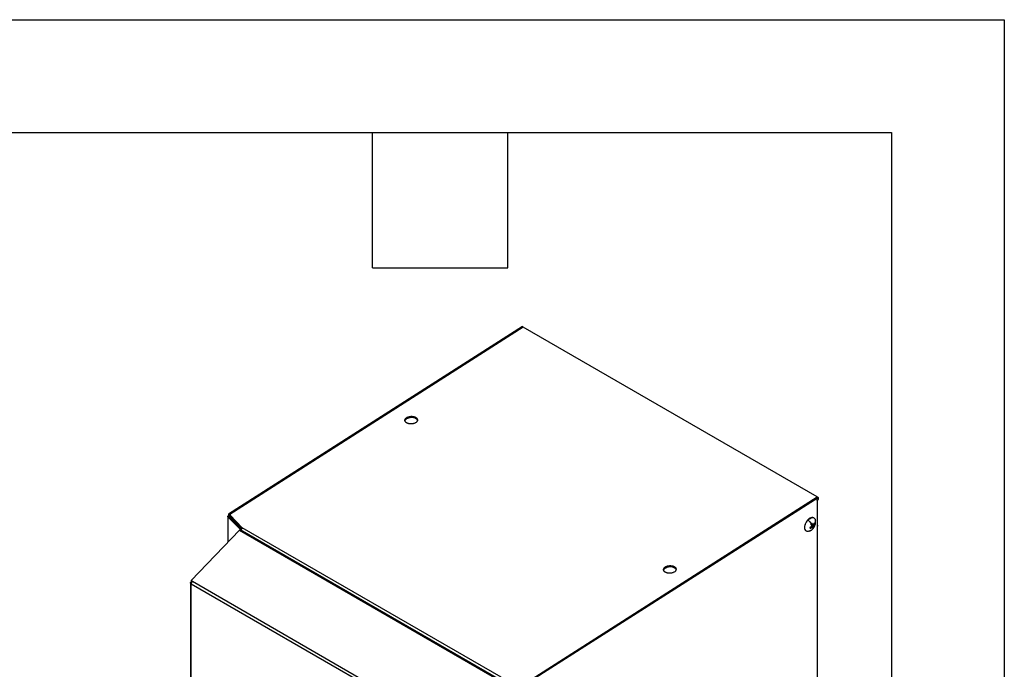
# Model space of a CAD drawing. Header units: millimetres. Extents: x 0 to 2794, y 0 to 2159.
# Tile 16 of 16: x 2240 to 2794, y 1793 to 2159. Entities that reach past the tile are written whole.
import ezdxf

# ---------------------------------------------------------------- set-up
doc = ezdxf.new("R2010")
doc.units = ezdxf.units.MM
doc.header["$LTSCALE"] = 10
doc.layers.add('TEXT', color=140, linetype='Continuous', lineweight=25)

msp = doc.modelspace()

# ---------------------------------------------------------------- linework, layer by layer
at = {"color": 7, "linetype": 'Continuous'}
for p, q in [((0.02, 2159.03), (2794.02, 2159.03)), ((2794.02, 2159.03), (2794.02, 0.03))]:
    msp.add_line(p, q, dxfattribs=at)
for p, q in [((2522.77, 1986.26), (2357.36, 1880.76)), ((2523.24, 1985.99), (2357.83, 1880.49)), ((2523.26, 1985.95), (2358.07, 1880.59)), ((2522.77, 1986.26), (2523.24, 1985.99)), ((2523.24, 1985.94), (2523.24, 1985.99)), ((2688.72, 1890.43), (2523.26, 1985.95)), ((2462.7, 1934.69), (2462.67, 1935.23)), ((2523.38, 1784.92), (2688.79, 1890.42)), ((2523.53, 1785.07), (2688.72, 1890.43)), ((2523.86, 1784.65), (2689.26, 1890.14)), ((2688.72, 1890.43), (2688.72, 1890.38)), ((2688.79, 1890.42), (2689.26, 1890.14)), ((2689.26, 1890.14), (2689.26, 1888.91)), ((2689.26, 1888.91), (2688.53, 1888.48)), ((2688.53, 1888.48), (2688.53, 1888.21)), ((2688.77, 1888.35), (2688.53, 1888.48)), ((2688.53, 1888.21), (2688.77, 1888.35)), ((2688.77, 1888.35), (2688.77, 1881.62)), ((2688.97, 1881.91), (2688.97, 1888.63)), ((2357.03, 1879.41), (2357.03, 1865.04)), ((2357.18, 1879.07), (2357.76, 1879.27)), ((2357.18, 1879.07), (2364.28, 1871.82)), ((2357.18, 1865.2), (2357.18, 1879.07)), ((2357.36, 1880.76), (2357.83, 1880.49)), ((2357.36, 1880.76), (2357.36, 1879.87)), ((2357.36, 1879.87), (2357.83, 1879.6)), ((2357.76, 1879.27), (2364.62, 1872.26)), ((2357.83, 1880.49), (2357.83, 1879.6)), ((2357.83, 1879.6), (2357.83, 1879.19)), ((2358.07, 1880.59), (2358.32, 1880.44)), ((2358.09, 1880.05), (2358.07, 1880.59)), ((2358.09, 1880.05), (2358.2, 1879.99)), ((2358.19, 1880.23), (2358.21, 1879.7)), ((2358.25, 1880.1), (2365.12, 1873.07)), ((2358.27, 1879.57), (2358.25, 1880.1)), ((2358.27, 1879.57), (2364.93, 1872.77)), ((2688.77, 1881.62), (2688.77, 1873.94)), ((2361.67, 1876.09), (2361.67, 1875.27)), ((2683.54, 1877.4), (2683.39, 1877.49)), ((2685.07, 1873.47), (2685.57, 1873.15)), ((2685.29, 1874.91), (2685.49, 1875.27)), ((2685.3, 1874.79), (2685.29, 1874.91)), ((2685.29, 1874.91), (2686.71, 1874.18)), ((2685.35, 1875.33), (2686.36, 1874.89)), ((2685.36, 1875.35), (2686.1, 1875.03)), ((2685.37, 1873.72), (2685.92, 1873.32)), ((2685.39, 1873.76), (2686.12, 1873.22)), ((2685.54, 1874.36), (2686.68, 1873.83)), ((2685.57, 1874.09), (2686.75, 1873.39)), ((2686.38, 1874.9), (2686.9, 1874.59)), ((2686.9, 1878.61), (2686.74, 1878.7)), ((2687.29, 1875.33), (2686.86, 1875.47)), ((2688.77, 1873.94), (2688.77, 1659.72)), ((2688.97, 1660), (2688.97, 1874.22)), ((2363.46, 1871.75), (2336.25, 1843.4)), ((2363.46, 1871.75), (2509.41, 1787.49)), ((2510.12, 1787.51), (2363.96, 1871.89)), ((2364.28, 1871.82), (2364.49, 1871.89)), ((2364.28, 1871.79), (2364.48, 1871.86)), ((2364.28, 1871.79), (2364.48, 1871.85)), ((2364.28, 1871.82), (2364.28, 1871.79)), ((2364.28, 1871.79), (2364.28, 1871.79)), ((2364.28, 1871.79), (2364.28, 1871.71)), ((2364.46, 1871.65), (2509.95, 1787.66)), ((2364.46, 1871.6), (2364.46, 1871.65)), ((2510.81, 1788.97), (2365.12, 1873.07)), ((2682.46, 1871.29), (2682.62, 1871.2)), ((2686.49, 1873.08), (2686.34, 1872.59)), ((2608.28, 1850.65), (2608.25, 1851.18)), ((2335.98, 1842.04), (2335.98, 1669.94)), ((2336.15, 1842.37), (2336.5, 1842.74)), ((2336.15, 1842.37), (2336.51, 1842.25)), ((2336.25, 1843.4), (2337.08, 1842.92)), ((2336.25, 1843.4), (2336.28, 1842.86)), ((2336.28, 1842.86), (2336.74, 1842.6)), ((2336.32, 1841.56), (2462.52, 1768.7)), ((2336.32, 1669.5), (2336.32, 1841.56)), ((2337.08, 1842.92), (2463.28, 1770.07))]:
    msp.add_line(p, q)
for start, end in [(317.3522, 0), (0, 8.0794), (292.0662, 317.3522)]:
    msp.add_arc((2682.27, 1876.34), 5.55, start, end)
for points, knots in [([(2457.69, 1932.05), (2457.66, 1932.07), (2457.59, 1932.1), (2457.5, 1932.16), (2457.41, 1932.23), (2457.33, 1932.29), (2457.21, 1932.39), (2457.07, 1932.53), (2456.92, 1932.72), (2456.8, 1932.91), (2456.69, 1933.18), (2456.63, 1933.53), (2456.7, 1933.95), (2456.9, 1934.36), (2457.23, 1934.75), (2457.67, 1935.09), (2458.21, 1935.37), (2458.82, 1935.59), (2459.49, 1935.73), (2460.18, 1935.79), (2460.76, 1935.78), (2461.2, 1935.72), (2461.53, 1935.66), (2461.84, 1935.58), (2462.11, 1935.49), (2462.33, 1935.4), (2462.51, 1935.32), (2462.62, 1935.26), (2462.67, 1935.23)], [0, 0, 0, 0, 0.012521, 0.02502, 0.037515, 0.050026, 0.062573, 0.093837, 0.125111, 0.156351, 0.187656, 0.250126, 0.312594, 0.375064, 0.437533, 0.500003, 0.562472, 0.624942, 0.68741, 0.74988, 0.812349, 0.843618, 0.874895, 0.906138, 0.93744, 0.958296, 0.979119, 1, 1, 1, 1]), ([(2456.75, 1933.23), (2456.8, 1933.43), (2456.9, 1933.92), (2457.66, 1934.58), (2458.82, 1935.09), (2460.2, 1935.3), (2461.61, 1935.19), (2462.33, 1934.86), (2462.7, 1934.69)], [0, 0, 0, 0, 0.1257563, 0.300605, 0.4754538, 0.6503025, 0.8251513, 1, 1, 1, 1]), ([(2462.67, 1935.23), (2462.71, 1935.21), (2462.77, 1935.17), (2462.86, 1935.11), (2462.95, 1935.05), (2463.03, 1934.98), (2463.15, 1934.88), (2463.3, 1934.74), (2463.44, 1934.56), (2463.56, 1934.36), (2463.67, 1934.09), (2463.73, 1933.74), (2463.66, 1933.32), (2463.46, 1932.91), (2463.13, 1932.53), (2462.69, 1932.19), (2462.16, 1931.9), (2461.54, 1931.68), (2460.88, 1931.54), (2460.18, 1931.48), (2459.61, 1931.5), (2459.16, 1931.55), (2458.83, 1931.61), (2458.52, 1931.69), (2458.25, 1931.78), (2458.03, 1931.87), (2457.86, 1931.95), (2457.74, 1932.02), (2457.69, 1932.05)], [0, 0, 0, 0, 0.012521, 0.02502, 0.037515, 0.050026, 0.062573, 0.093837, 0.125111, 0.156351, 0.187656, 0.250126, 0.312594, 0.375064, 0.437533, 0.500003, 0.562472, 0.624942, 0.68741, 0.74988, 0.812349, 0.843618, 0.874895, 0.906138, 0.93744, 0.958296, 0.979119, 1, 1, 1, 1]), ([(2462.7, 1934.69), (2463, 1934.48), (2463.5, 1934.14), (2463.6, 1933.69), (2463.63, 1933.51)], [0, 0, 0, 0, 0.613949, 1, 1, 1, 1]), ([(2688.94, 1888.72), (2688.95, 1888.69), (2688.99, 1888.61), (2688.94, 1888.47), (2688.82, 1888.39), (2688.77, 1888.35)], [0, 0, 0, 0, 0.223009, 0.611504, 1, 1, 1, 1]), ([(2357.18, 1879.07), (2357.16, 1879.09), (2357.14, 1879.11), (2357.11, 1879.16), (2357.08, 1879.2), (2357.06, 1879.25), (2357.04, 1879.3), (2357.03, 1879.34), (2357.03, 1879.39), (2357.03, 1879.44), (2357.04, 1879.5), (2357.06, 1879.58), (2357.11, 1879.66), (2357.18, 1879.74), (2357.26, 1879.81), (2357.33, 1879.85), (2357.36, 1879.87)], [0, 0, 0, 0, 0.055582, 0.111164, 0.166746, 0.22233, 0.277913, 0.333498, 0.389083, 0.444668, 0.500254, 0.605434, 0.707998, 0.807947, 0.90528, 1, 1, 1, 1]), ([(2357.76, 1879.27), (2357.74, 1879.29), (2357.72, 1879.32), (2357.7, 1879.38), (2357.7, 1879.41), (2357.71, 1879.47), (2357.72, 1879.5), (2357.77, 1879.55), (2357.8, 1879.58), (2357.83, 1879.6)], [0, 0, 0, 0, 0.25, 0.25, 0.5, 0.5, 0.75, 0.75, 1, 1, 1, 1]), ([(2358.32, 1880.44), (2358.31, 1880.43), (2358.29, 1880.42), (2358.26, 1880.39), (2358.23, 1880.36), (2358.2, 1880.32), (2358.19, 1880.28), (2358.18, 1880.23), (2358.19, 1880.18), (2358.21, 1880.14), (2358.24, 1880.11), (2358.25, 1880.1)], [0, 0, 0, 0, 0.083256, 0.166325, 0.250208, 0.375031, 0.500042, 0.624472, 0.749627, 0.874717, 1, 1, 1, 1]), ([(2358.22, 1879.7), (2358.22, 1879.68), (2358.21, 1879.63), (2358.25, 1879.59), (2358.27, 1879.57)], [0, 0, 0, 0, 0.33999, 1, 1, 1, 1]), ([(2686.73, 1878.69), (2686.72, 1878.7), (2686.49, 1878.96), (2685.71, 1878.94), (2684.54, 1878.57), (2683.77, 1877.85), (2683.39, 1877.49)], [0, 0, 0, 0, 0.017587, 0.345058, 0.672529, 1, 1, 1, 1]), ([(2683.54, 1877.4), (2683.93, 1877.75), (2684.69, 1878.46), (2685.89, 1878.89), (2686.9, 1878.72), (2687.56, 1878.09), (2687.66, 1877.39), (2687.7, 1877.11)], [0, 0, 0, 0, 0.214138, 0.428275, 0.642413, 0.85655, 1, 1, 1, 1]), ([(2688.77, 1881.62), (2688.83, 1881.66), (2688.88, 1881.71), (2688.95, 1881.8), (2688.97, 1881.86), (2688.97, 1881.91)], [0, 0, 0, 0, 0.5, 0.5, 1, 1, 1, 1]), ([(2683.39, 1877.49), (2683.04, 1877.06), (2682.35, 1876.2), (2681.71, 1874.62), (2681.5, 1873.13), (2681.74, 1871.9), (2682.23, 1871.5), (2682.47, 1871.3)], [0, 0, 0, 0, 0.2021716, 0.4043431, 0.6065147, 0.8086862, 1, 1, 1, 1]), ([(2684.32, 1871.26), (2684.1, 1871.16), (2683.48, 1870.88), (2682.62, 1871.09), (2681.92, 1871.81), (2681.66, 1873.04), (2681.87, 1874.53), (2682.51, 1876.11), (2683.2, 1876.97), (2683.54, 1877.4)], [0, 0, 0, 0, 0.08619, 0.238491, 0.390793, 0.543095, 0.695397, 0.847698, 1, 1, 1, 1]), ([(2683.54, 1877.4), (2683.88, 1877.08), (2684.22, 1876.74), (2684.84, 1876.05), (2685.13, 1875.7), (2685.38, 1875.37)], [0, 0, 0, 0, 0.5, 0.5, 1, 1, 1, 1]), ([(2685.32, 1873.65), (2685.27, 1873.62), (2685.18, 1873.54), (2685.03, 1873.43), (2684.88, 1873.32), (2684.73, 1873.22), (2684.63, 1873.15), (2684.58, 1873.12)], [0, 0, 0, 0, 0.200224, 0.400112, 0.599888, 0.799776, 1, 1, 1, 1]), ([(2685.12, 1875.06), (2685.15, 1875.01), (2685.21, 1874.93), (2685.3, 1874.8), (2685.38, 1874.67), (2685.46, 1874.54), (2685.51, 1874.46), (2685.54, 1874.42)], [0, 0, 0, 0, 0.200224, 0.400112, 0.599888, 0.799776, 1, 1, 1, 1]), ([(2686.1, 1875.03), (2686.07, 1875.07), (2686.02, 1875.15), (2685.93, 1875.27), (2685.84, 1875.39), (2685.75, 1875.51), (2685.69, 1875.59), (2685.65, 1875.63)], [0, 0, 0, 0, 0.2002236, 0.4001118, 0.5998881, 0.7997764, 1, 1, 1, 1]), ([(2686.12, 1873.22), (2686.13, 1873.19), (2686.15, 1873.13), (2686.17, 1873.05), (2686.19, 1872.97), (2686.21, 1872.89), (2686.21, 1872.84), (2686.22, 1872.82)], [0, 0, 0, 0, 0.200224, 0.400112, 0.599888, 0.799776, 1, 1, 1, 1]), ([(2687.06, 1875.81), (2687.04, 1875.76), (2686.99, 1875.67), (2686.91, 1875.52), (2686.83, 1875.38), (2686.74, 1875.24), (2686.68, 1875.14), (2686.65, 1875.1)], [0, 0, 0, 0, 0.200224, 0.400112, 0.599888, 0.799776, 1, 1, 1, 1]), ([(2686.75, 1873.39), (2686.75, 1873.42), (2686.74, 1873.47), (2686.74, 1873.56), (2686.72, 1873.64), (2686.7, 1873.73), (2686.69, 1873.8), (2686.68, 1873.83)], [0, 0, 0, 0, 0.200224, 0.400112, 0.599888, 0.799776, 1, 1, 1, 1]), ([(2686.9, 1874.59), (2686.93, 1874.64), (2686.99, 1874.74), (2687.07, 1874.89), (2687.15, 1875.03), (2687.23, 1875.18), (2687.27, 1875.28), (2687.29, 1875.33)], [0, 0, 0, 0, 0.200224, 0.400112, 0.599888, 0.799776, 1, 1, 1, 1]), ([(2688.77, 1874.51), (2688.83, 1874.47), (2688.88, 1874.43), (2688.95, 1874.33), (2688.97, 1874.28), (2688.97, 1874.17), (2688.95, 1874.12), (2688.88, 1874.02), (2688.83, 1873.98), (2688.77, 1873.94)], [0, 0, 0, 0, 0.25, 0.25, 0.5, 0.5, 0.75, 0.75, 1, 1, 1, 1]), ([(2363.96, 1871.89), (2363.96, 1871.89), (2363.93, 1871.92), (2363.85, 1871.93), (2363.73, 1871.91), (2363.59, 1871.85), (2363.5, 1871.78), (2363.46, 1871.75)], [0, 0, 0, 0, 0.031089, 0.273317, 0.515544, 0.757772, 1, 1, 1, 1]), ([(2365.12, 1873.07), (2365.13, 1873.07), (2365.13, 1873.06), (2365.13, 1873.04), (2365.12, 1873.02), (2365.11, 1873), (2365.09, 1872.98), (2365.07, 1872.95), (2365.05, 1872.92), (2365, 1872.86), (2364.9, 1872.74), (2364.77, 1872.55), (2364.63, 1872.32), (2364.55, 1872.12), (2364.5, 1871.95), (2364.47, 1871.84), (2364.46, 1871.74), (2364.46, 1871.68), (2364.46, 1871.65)], [0, 0, 0, 0, 0.013058, 0.0276, 0.043996, 0.062508, 0.083316, 0.106547, 0.132292, 0.160619, 0.275653, 0.424448, 0.557559, 0.729256, 0.80271, 0.876165, 0.939664, 1, 1, 1, 1]), ([(2684.81, 1872.64), (2684.86, 1872.67), (2684.97, 1872.73), (2685.12, 1872.83), (2685.27, 1872.93), (2685.42, 1873.04), (2685.52, 1873.11), (2685.57, 1873.15)], [0, 0, 0, 0, 0.2002236, 0.4001119, 0.5998882, 0.7997764, 1, 1, 1, 1]), ([(2603.27, 1848.01), (2603.24, 1848.02), (2603.17, 1848.06), (2603.08, 1848.12), (2602.99, 1848.19), (2602.91, 1848.25), (2602.79, 1848.35), (2602.65, 1848.49), (2602.5, 1848.68), (2602.38, 1848.87), (2602.27, 1849.14), (2602.21, 1849.49), (2602.28, 1849.91), (2602.48, 1850.32), (2602.81, 1850.7), (2603.25, 1851.04), (2603.79, 1851.33), (2604.4, 1851.55), (2605.07, 1851.69), (2605.76, 1851.75), (2606.34, 1851.73), (2606.79, 1851.68), (2607.11, 1851.62), (2607.43, 1851.54), (2607.69, 1851.45), (2607.91, 1851.36), (2608.09, 1851.28), (2608.2, 1851.22), (2608.25, 1851.18)], [0, 0, 0, 0, 0.0125213, 0.0250198, 0.0375151, 0.0500263, 0.0625729, 0.0938366, 0.1251111, 0.1563508, 0.1876557, 0.2501256, 0.3125944, 0.3750643, 0.4375331, 0.500003, 0.5624718, 0.6249417, 0.6874104, 0.7498804, 0.8123491, 0.8436184, 0.8748946, 0.9061384, 0.9374402, 0.9582956, 0.9791189, 1, 1, 1, 1]), ([(2602.34, 1849.19), (2602.38, 1849.39), (2602.48, 1849.87), (2603.24, 1850.54), (2604.4, 1851.05), (2605.78, 1851.26), (2607.19, 1851.14), (2607.92, 1850.82), (2608.28, 1850.65)], [0, 0, 0, 0, 0.125756, 0.300605, 0.475454, 0.650303, 0.825151, 1, 1, 1, 1]), ([(2608.25, 1851.18), (2608.29, 1851.17), (2608.35, 1851.13), (2608.44, 1851.07), (2608.53, 1851), (2608.61, 1850.94), (2608.73, 1850.84), (2608.88, 1850.7), (2609.03, 1850.51), (2609.14, 1850.32), (2609.25, 1850.05), (2609.31, 1849.7), (2609.24, 1849.28), (2609.04, 1848.87), (2608.72, 1848.48), (2608.27, 1848.14), (2607.74, 1847.86), (2607.12, 1847.64), (2606.46, 1847.5), (2605.76, 1847.44), (2605.19, 1847.46), (2604.74, 1847.51), (2604.41, 1847.57), (2604.1, 1847.65), (2603.83, 1847.74), (2603.62, 1847.83), (2603.44, 1847.91), (2603.33, 1847.97), (2603.27, 1848.01)], [0, 0, 0, 0, 0.012521, 0.02502, 0.037515, 0.050026, 0.062573, 0.093837, 0.125111, 0.156351, 0.187656, 0.250126, 0.312594, 0.375064, 0.437533, 0.500003, 0.562472, 0.624942, 0.68741, 0.74988, 0.812349, 0.843618, 0.874895, 0.906138, 0.93744, 0.958296, 0.979119, 1, 1, 1, 1]), ([(2608.28, 1850.65), (2608.59, 1850.44), (2609.08, 1850.1), (2609.18, 1849.64), (2609.21, 1849.47)], [0, 0, 0, 0, 0.613949, 1, 1, 1, 1]), ([(2336.32, 1841.56), (2336.14, 1841.66), (2336.02, 1841.8), (2335.96, 1842.1), (2336.02, 1842.25), (2336.15, 1842.37)], [0, 0, 0, 0, 0.5, 0.5, 1, 1, 1, 1]), ([(2337.08, 1842.92), (2336.98, 1842.86), (2336.88, 1842.77), (2336.69, 1842.57), (2336.61, 1842.45), (2336.47, 1842.2), (2336.41, 1842.07), (2336.34, 1841.8), (2336.32, 1841.68), (2336.32, 1841.56)], [0, 0, 0, 0, 0.25, 0.25, 0.5, 0.5, 0.75, 0.75, 1, 1, 1, 1])]:
    msp.add_open_spline(points, degree=3, knots=knots)
for points in [[(2685.38, 1875.37), (2685.29, 1875.27), (2685.2, 1875.17), (2685.12, 1875.06)], [(2685.57, 1874.03), (2685.49, 1873.9), (2685.41, 1873.78), (2685.32, 1873.65)], [(2685.38, 1875.37), (2685.46, 1875.46), (2685.55, 1875.55), (2685.65, 1875.63)], [(2685.54, 1874.42), (2685.55, 1874.29), (2685.57, 1874.16), (2685.57, 1874.03)], [(2685.57, 1873.15), (2685.69, 1873.21), (2685.81, 1873.26), (2685.92, 1873.32)], [(2685.92, 1873.32), (2685.99, 1873.29), (2686.06, 1873.25), (2686.12, 1873.22)], [(2686.36, 1874.89), (2686.28, 1874.93), (2686.19, 1874.98), (2686.1, 1875.03)], [(2686.65, 1875.1), (2686.56, 1875.03), (2686.46, 1874.96), (2686.36, 1874.89)], [(2686.49, 1873.08), (2686.58, 1873.18), (2686.67, 1873.28), (2686.75, 1873.39)], [(2686.68, 1873.83), (2686.69, 1873.94), (2686.7, 1874.06), (2686.71, 1874.18)], [(2686.71, 1874.18), (2686.78, 1874.31), (2686.84, 1874.45), (2686.9, 1874.59)], [(2687.29, 1875.33), (2687.25, 1875.53), (2687.17, 1875.69), (2687.06, 1875.81)], [(2364.46, 1871.65), (2364.39, 1871.69), (2364.33, 1871.74), (2364.28, 1871.79)], [(2684.58, 1873.12), (2684.6, 1873.02), (2684.63, 1872.93), (2684.66, 1872.85)], [(2684.66, 1872.85), (2684.7, 1872.77), (2684.75, 1872.7), (2684.81, 1872.64)], [(2686.22, 1872.82), (2686.31, 1872.9), (2686.4, 1872.98), (2686.49, 1873.08)]]:
    msp.add_open_spline(points, degree=3)
at = {"layer": 'TEXT'}
for p, q in [((63.5, 2095.5), (2730.5, 2095.5)), ((2438.4, 2019.3), (2438.4, 2095.5)), ((2514.6, 2019.3), (2514.6, 2095.5)), ((2730.5, 2095.5), (2730.5, 63.5)), ((2438.4, 2019.3), (2514.6, 2019.3))]:
    msp.add_line(p, q, dxfattribs=at)

doc.saveas('drawing.dxf')
